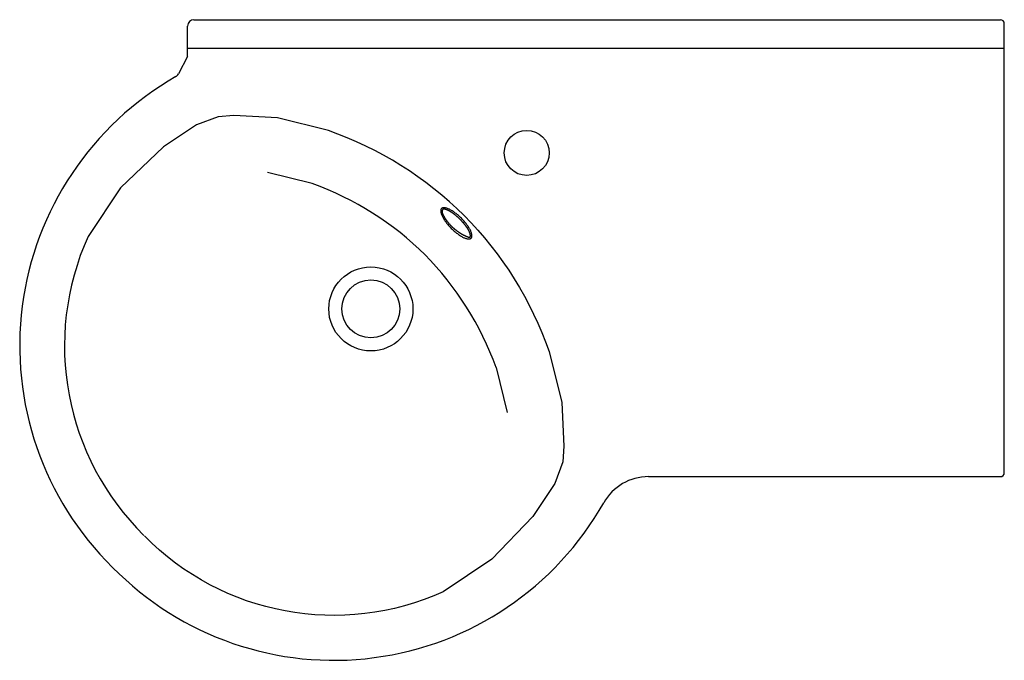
# Model space of a CAD drawing. Header units: millimetres. Extents: x -0.765 to 0, y -0.498 to 0.
import ezdxf

# ---------------------------------------------------------------- set-up
doc = ezdxf.new("R2010")
doc.units = ezdxf.units.MM
doc.layers.add('BLOCKS', color=3, linetype='Continuous')

msp = doc.modelspace()

# ---------------------------------------------------------------- linework, layer by layer
at = {"layer": 'BLOCKS'}
for p, q in [((-0.63, 0), (-0.003, 0)), ((-0.635, -0.02851), (-0.635, -0.005)), ((0, -0.352), (0, -0.003)), ((-0.635, -0.022), (0, -0.022)), ((-0.635, -0.02851), (-0.6421, -0.04216)), ((-0.53797, -0.12735), (-0.57291, -0.11859)), ((-0.39514, -0.27018), (-0.38638, -0.30512)), ((-0.27662, -0.355), (-0.003, -0.355))]:
    msp.add_line(p, q, dxfattribs=at)
for points in [[(-0.41994, -0.15215, 0.110704), (-0.52548, -0.0861), (-0.56516, -0.07615), (-0.59902, -0.07455), (-0.61128, -0.07535), (-0.62807, -0.08174), (-0.65366, -0.09879), (-0.68698, -0.1305), (-0.71225, -0.16836, 0.314833), (-0.66887, -0.40063)], [(-0.41994, -0.15215, -0.110704), (-0.35388, -0.25769), (-0.34393, -0.29737), (-0.34233, -0.33123), (-0.34313, -0.34349), (-0.34953, -0.36028), (-0.36658, -0.38588), (-0.39829, -0.4192), (-0.43615, -0.44447, -0.314833), (-0.66842, -0.40109)]]:
    msp.add_lwpolyline(points, format="xyb", dxfattribs=at)
for points in [[(-0.41449, -0.16972, 0), (-0.41431, -0.16951, 0), (-0.41417, -0.16928, 0), (-0.41404, -0.16902, 0), (-0.41395, -0.16874, 0), (-0.41389, -0.16843, 0), (-0.41386, -0.16809, 0), (-0.41385, -0.16773, 0), (-0.41388, -0.16735, 0), (-0.41393, -0.16695, 0), (-0.41401, -0.16652, 0), (-0.41412, -0.16608, 0), (-0.41426, -0.16561, 0), (-0.41443, -0.16513, 0), (-0.41463, -0.16463, 0), (-0.41485, -0.16412, 0), (-0.4151, -0.16359, 0), (-0.41538, -0.16305, 0), (-0.41568, -0.1625, 0), (-0.41601, -0.16193, 0), (-0.41636, -0.16136, 0), (-0.41674, -0.16078, 0), (-0.41713, -0.1602, 0), (-0.41755, -0.15961, 0), (-0.41799, -0.15901, 0), (-0.41845, -0.15842, 0), (-0.41893, -0.15782, 0), (-0.41942, -0.15722, 0), (-0.41993, -0.15663, 0), (-0.42045, -0.15604, 0), (-0.42099, -0.15546, 0), (-0.42154, -0.15488, 0), (-0.4221, -0.15431, 0), (-0.42267, -0.15375, 0), (-0.42324, -0.1532, 0), (-0.42383, -0.15267, 0), (-0.42442, -0.15214, 0), (-0.42501, -0.15163, 0), (-0.42561, -0.15114, 0), (-0.4262, -0.15066, 0), (-0.4268, -0.15021, 0), (-0.42739, -0.14977, 0), (-0.42798, -0.14935, 0), (-0.42857, -0.14895, 0), (-0.42915, -0.14858, 0), (-0.42972, -0.14823, 0), (-0.43028, -0.1479, 0), (-0.43084, -0.1476, 0), (-0.43138, -0.14732, 0), (-0.43191, -0.14707, 0), (-0.43242, -0.14684, 0), (-0.43292, -0.14665, 0), (-0.4334, -0.14648, 0), (-0.43386, -0.14634, 0), (-0.43431, -0.14623, 0), (-0.43473, -0.14614, 0), (-0.43514, -0.14609, 0), (-0.43552, -0.14607, 0), (-0.43588, -0.14607, 0), (-0.43621, -0.1461, 0), (-0.43652, -0.14617, 0), (-0.43681, -0.14626, 0), (-0.43707, -0.14638, 0), (-0.4373, -0.14653, 0), (-0.4375, -0.14671, 0), (-0.43768, -0.14691, 0), (-0.43783, -0.14714, 0), (-0.43795, -0.1474, 0), (-0.43804, -0.14769, 0), (-0.43811, -0.148, 0), (-0.43814, -0.14833, 0), (-0.43815, -0.14869, 0), (-0.43812, -0.14908, 0), (-0.43807, -0.14948, 0), (-0.43799, -0.1499, 0), (-0.43787, -0.15035, 0), (-0.43773, -0.15081, 0), (-0.43756, -0.1513, 0), (-0.43737, -0.15179, 0), (-0.43714, -0.15231, 0), (-0.43689, -0.15283, 0), (-0.43662, -0.15338, 0), (-0.43631, -0.15393, 0), (-0.43599, -0.15449, 0), (-0.43564, -0.15506, 0), (-0.43526, -0.15564, 0), (-0.43486, -0.15623, 0), (-0.43444, -0.15682, 0), (-0.43401, -0.15741, 0), (-0.43355, -0.15801, 0), (-0.43307, -0.15861, 0), (-0.43258, -0.1592, 0), (-0.43207, -0.1598, 0), (-0.43155, -0.16038, 0), (-0.43101, -0.16097, 0), (-0.43046, -0.16155, 0), (-0.4299, -0.16211, 0), (-0.42933, -0.16267, 0), (-0.42875, -0.16322, 0), (-0.42817, -0.16376, 0), (-0.42758, -0.16428, 0), (-0.42699, -0.16479, 0), (-0.42639, -0.16529, 0), (-0.4258, -0.16576, 0), (-0.4252, -0.16622, 0), (-0.42461, -0.16666, 0), (-0.42402, -0.16708, 0), (-0.42343, -0.16747, 0), (-0.42285, -0.16785, 0), (-0.42228, -0.1682, 0), (-0.42171, -0.16853, 0), (-0.42116, -0.16883, 0), (-0.42062, -0.16911, 0), (-0.42009, -0.16936, 0), (-0.41958, -0.16958, 0), (-0.41908, -0.16978, 0), (-0.4186, -0.16995, 0), (-0.41814, -0.17009, 0), (-0.41769, -0.1702, 0), (-0.41727, -0.17028, 0), (-0.41686, -0.17034, 0), (-0.41648, -0.17036, 0), (-0.41612, -0.17036, 0), (-0.41579, -0.17032, 0), (-0.41548, -0.17026, 0), (-0.41519, -0.17017, 0), (-0.41493, -0.17005, 0), (-0.4147, -0.1699, 0), (-0.41449, -0.16972, 0)], [(-0.41533, -0.16888, 0), (-0.4153, -0.16885, 0), (-0.41528, -0.16881, 0), (-0.41525, -0.16877, 0), (-0.41523, -0.16873, 0), (-0.4152, -0.16868, 0), (-0.41518, -0.16862, 0), (-0.41516, -0.16856, 0), (-0.41515, -0.1685, 0), (-0.41513, -0.16843, 0), (-0.41512, -0.16836, 0), (-0.4151, -0.16828, 0), (-0.41509, -0.16819, 0), (-0.41509, -0.1681, 0), (-0.41508, -0.16801, 0), (-0.41508, -0.16791, 0), (-0.41508, -0.16781, 0), (-0.41508, -0.16771, 0), (-0.41509, -0.1676, 0), (-0.4151, -0.16748, 0), (-0.41511, -0.16736, 0), (-0.41512, -0.16724, 0), (-0.41514, -0.16711, 0), (-0.41516, -0.16698, 0), (-0.41519, -0.16684, 0), (-0.41522, -0.1667, 0), (-0.41525, -0.16655, 0), (-0.41529, -0.1664, 0), (-0.41533, -0.16625, 0), (-0.41538, -0.16609, 0), (-0.41542, -0.16593, 0), (-0.41548, -0.16576, 0), (-0.41554, -0.16559, 0), (-0.4156, -0.16542, 0), (-0.41567, -0.16524, 0), (-0.41574, -0.16506, 0), (-0.41582, -0.16487, 0), (-0.4159, -0.16468, 0), (-0.41599, -0.16449, 0), (-0.41608, -0.16429, 0), (-0.41618, -0.16409, 0), (-0.41628, -0.16389, 0), (-0.41639, -0.16368, 0), (-0.4165, -0.16347, 0), (-0.41662, -0.16327, 0), (-0.41674, -0.16305, 0), (-0.41687, -0.16284, 0), (-0.417, -0.16263, 0), (-0.41713, -0.16241, 0), (-0.41727, -0.16219, 0), (-0.41741, -0.16197, 0), (-0.41755, -0.16175, 0), (-0.4177, -0.16153, 0), (-0.41786, -0.16131, 0), (-0.41801, -0.16109, 0), (-0.41818, -0.16086, 0), (-0.41834, -0.16063, 0), (-0.41851, -0.16041, 0), (-0.41868, -0.16018, 0), (-0.41885, -0.15995, 0), (-0.41903, -0.15972, 0), (-0.41921, -0.1595, 0), (-0.41939, -0.15927, 0), (-0.41957, -0.15904, 0), (-0.41976, -0.15881, 0), (-0.41995, -0.15858, 0), (-0.42015, -0.15835, 0), (-0.42034, -0.15812, 0), (-0.42054, -0.15789, 0), (-0.42074, -0.15766, 0), (-0.42094, -0.15743, 0), (-0.42115, -0.1572, 0), (-0.42135, -0.15697, 0), (-0.42156, -0.15674, 0), (-0.42177, -0.15652, 0), (-0.42199, -0.15629, 0), (-0.4222, -0.15606, 0), (-0.42242, -0.15584, 0), (-0.42263, -0.15562, 0), (-0.42285, -0.15539, 0), (-0.42307, -0.15517, 0), (-0.42329, -0.15495, 0), (-0.42352, -0.15473, 0), (-0.42374, -0.15452, 0), (-0.42396, -0.1543, 0), (-0.42419, -0.15409, 0), (-0.42442, -0.15388, 0), (-0.42464, -0.15367, 0), (-0.42487, -0.15346, 0), (-0.4251, -0.15325, 0), (-0.42533, -0.15305, 0), (-0.42556, -0.15285, 0), (-0.42579, -0.15265, 0), (-0.42602, -0.15245, 0), (-0.42625, -0.15226, 0), (-0.42647, -0.15206, 0), (-0.4267, -0.15187, 0), (-0.42693, -0.15169, 0), (-0.42716, -0.1515, 0), (-0.42739, -0.15132, 0), (-0.42762, -0.15114, 0), (-0.42785, -0.15097, 0), (-0.42808, -0.1508, 0), (-0.4283, -0.15063, 0), (-0.42853, -0.15046, 0), (-0.42876, -0.1503, 0), (-0.42898, -0.15014, 0), (-0.4292, -0.14999, 0), (-0.42943, -0.14984, 0), (-0.42965, -0.14969, 0), (-0.42987, -0.14955, 0), (-0.43009, -0.14941, 0), (-0.4303, -0.14927, 0), (-0.43052, -0.14914, 0), (-0.43073, -0.14901, 0), (-0.43094, -0.14889, 0), (-0.43115, -0.14877, 0), (-0.43136, -0.14866, 0), (-0.43157, -0.14855, 0), (-0.43178, -0.14844, 0), (-0.43198, -0.14834, 0), (-0.43217, -0.14825, 0), (-0.43237, -0.14816, 0), (-0.43256, -0.14807, 0), (-0.43274, -0.14799, 0), (-0.43292, -0.14791, 0), (-0.4331, -0.14784, 0), (-0.43327, -0.14777, 0), (-0.43345, -0.14771, 0), (-0.43361, -0.14765, 0), (-0.43377, -0.14759, 0), (-0.43393, -0.14754, 0), (-0.43408, -0.14749, 0), (-0.43424, -0.14745, 0), (-0.43438, -0.14741, 0), (-0.43453, -0.14738, 0), (-0.43466, -0.14735, 0), (-0.4348, -0.14732, 0), (-0.43493, -0.1473, 0), (-0.43506, -0.14728, 0), (-0.43518, -0.14727, 0), (-0.4353, -0.14726, 0), (-0.43542, -0.14725, 0), (-0.43553, -0.14725, 0), (-0.43564, -0.14725, 0), (-0.43574, -0.14726, 0), (-0.43584, -0.14727, 0), (-0.43594, -0.14728, 0), (-0.43603, -0.1473, 0), (-0.43612, -0.14732, 0), (-0.4362, -0.14734, 0), (-0.43628, -0.14737, 0), (-0.43636, -0.14741, 0), (-0.43644, -0.14744, 0), (-0.43651, -0.14748, 0), (-0.43657, -0.14753, 0), (-0.43664, -0.14757, 0), (-0.43669, -0.14762, 0), (-0.43675, -0.14768, 0), (-0.4368, -0.14774, 0), (-0.43685, -0.1478, 0), (-0.43689, -0.14786, 0), (-0.43693, -0.14793, 0), (-0.43697, -0.148, 0), (-0.437, -0.14808, 0), (-0.43703, -0.14816, 0), (-0.43705, -0.14824, 0), (-0.43707, -0.14832, 0), (-0.43709, -0.14841, 0), (-0.4371, -0.14851, 0), (-0.43711, -0.1486, 0), (-0.43712, -0.1487, 0), (-0.43712, -0.1488, 0), (-0.43712, -0.1489, 0), (-0.43711, -0.14901, 0), (-0.4371, -0.14912, 0), (-0.43709, -0.14924, 0), (-0.43708, -0.14935, 0), (-0.43706, -0.14947, 0), (-0.43703, -0.1496, 0), (-0.437, -0.14972, 0), (-0.43697, -0.14985, 0), (-0.43694, -0.14998, 0), (-0.4369, -0.15012, 0), (-0.43686, -0.15026, 0), (-0.43681, -0.1504, 0), (-0.43676, -0.15054, 0), (-0.43671, -0.15068, 0), (-0.43665, -0.15083, 0), (-0.43659, -0.15098, 0), (-0.43653, -0.15114, 0), (-0.43646, -0.1513, 0), (-0.43639, -0.15146, 0), (-0.43632, -0.15162, 0), (-0.43624, -0.15178, 0), (-0.43615, -0.15195, 0), (-0.43607, -0.15212, 0), (-0.43598, -0.15229, 0), (-0.43589, -0.15247, 0), (-0.43579, -0.15264, 0), (-0.43569, -0.15282, 0), (-0.43558, -0.153, 0), (-0.43548, -0.15319, 0), (-0.43537, -0.15337, 0), (-0.43525, -0.15356, 0), (-0.43513, -0.15376, 0), (-0.43501, -0.15395, 0), (-0.43489, -0.15414, 0), (-0.43476, -0.15434, 0), (-0.43462, -0.15454, 0), (-0.43449, -0.15475, 0), (-0.43435, -0.15495, 0), (-0.43421, -0.15516, 0), (-0.43406, -0.15536, 0), (-0.43391, -0.15558, 0), (-0.43375, -0.15579, 0), (-0.4336, -0.156, 0), (-0.43344, -0.15622, 0), (-0.43327, -0.15644, 0), (-0.4331, -0.15666, 0), (-0.43293, -0.15688, 0), (-0.43276, -0.15711, 0), (-0.43258, -0.15733, 0), (-0.43239, -0.15756, 0), (-0.43221, -0.15779, 0), (-0.43202, -0.15802, 0), (-0.43183, -0.15825, 0), (-0.43163, -0.15848, 0), (-0.43143, -0.15871, 0), (-0.43124, -0.15894, 0), (-0.43103, -0.15916, 0), (-0.43083, -0.15938, 0), (-0.43062, -0.1596, 0), (-0.43042, -0.15982, 0), (-0.43021, -0.16003, 0), (-0.42999, -0.16025, 0), (-0.42978, -0.16046, 0), (-0.42957, -0.16067, 0), (-0.42935, -0.16088, 0), (-0.42913, -0.16108, 0), (-0.42891, -0.16128, 0), (-0.42869, -0.16148, 0), (-0.42847, -0.16168, 0), (-0.42825, -0.16188, 0), (-0.42802, -0.16207, 0), (-0.4278, -0.16227, 0), (-0.42758, -0.16245, 0), (-0.42735, -0.16264, 0), (-0.42712, -0.16283, 0), (-0.4269, -0.16301, 0), (-0.42667, -0.16319, 0), (-0.42644, -0.16337, 0), (-0.42621, -0.16354, 0), (-0.42599, -0.16371, 0), (-0.42576, -0.16388, 0), (-0.42553, -0.16405, 0), (-0.4253, -0.16422, 0), (-0.42508, -0.16438, 0), (-0.42485, -0.16454, 0), (-0.42462, -0.1647, 0), (-0.4244, -0.16485, 0), (-0.42417, -0.16501, 0), (-0.42395, -0.16516, 0), (-0.42372, -0.16531, 0), (-0.4235, -0.16545, 0), (-0.42328, -0.16559, 0), (-0.42306, -0.16573, 0), (-0.42284, -0.16587, 0), (-0.42262, -0.16601, 0), (-0.4224, -0.16614, 0), (-0.42219, -0.16626, 0), (-0.42197, -0.16639, 0), (-0.42176, -0.16652, 0), (-0.42155, -0.16664, 0), (-0.42134, -0.16675, 0), (-0.42113, -0.16687, 0), (-0.42093, -0.16698, 0), (-0.42073, -0.16709, 0), (-0.42053, -0.1672, 0), (-0.42033, -0.1673, 0), (-0.42013, -0.1674, 0), (-0.41994, -0.1675, 0), (-0.41975, -0.1676, 0), (-0.41956, -0.16769, 0), (-0.41937, -0.16778, 0), (-0.41919, -0.16786, 0), (-0.41901, -0.16795, 0), (-0.41883, -0.16803, 0), (-0.41866, -0.1681, 0), (-0.41849, -0.16818, 0), (-0.41832, -0.16825, 0), (-0.41816, -0.16832, 0), (-0.418, -0.16838, 0), (-0.41784, -0.16844, 0), (-0.41769, -0.1685, 0), (-0.41754, -0.16855, 0), (-0.4174, -0.16861, 0), (-0.41725, -0.16866, 0), (-0.41712, -0.1687, 0), (-0.41698, -0.16874, 0), (-0.41686, -0.16878, 0), (-0.41673, -0.16882, 0), (-0.41661, -0.16885, 0), (-0.4165, -0.16888, 0), (-0.41638, -0.16891, 0), (-0.41628, -0.16893, 0), (-0.41618, -0.16895, 0), (-0.41608, -0.16896, 0), (-0.41599, -0.16898, 0), (-0.4159, -0.16899, 0), (-0.41582, -0.16899, 0), (-0.41574, -0.16899, 0), (-0.41567, -0.16899, 0), (-0.41561, -0.16899, 0), (-0.41555, -0.16898, 0), (-0.41549, -0.16896, 0), (-0.41544, -0.16895, 0), (-0.4154, -0.16893, 0), (-0.41536, -0.16891, 0), (-0.41533, -0.16888, 0)]]:
    msp.add_polyline3d(points, dxfattribs=at)
for centre, radius in [((-0.37129, -0.1035), 0.0175), ((-0.49247, -0.22468), 0.03268), ((-0.49247, -0.22468), 0.0225)]:
    msp.add_circle(centre, radius, dxfattribs=at)
for centre, radius, start, end in [((-0.63, -0.005), 0.005, 90, 180), ((-0.003, -0.003), 0.003, 0, 90), ((-0.52441, -0.25347), 0.24106, 119.75904, 225.52999), ((-0.64654, -0.03985), 0.005, 299.75904, 332.51517), ((-0.62004, -0.35454), 0.24156, 45.32476, 70.13737), ((-0.62233, -0.35226), 0.24156, 19.86263, 44.67524), ((-0.003, -0.352), 0.003, 270, 0), ((-0.27662, -0.395), 0.04, 90, 150.50504), ((-0.52125, -0.25662), 0.24106, 224.47001, 330.50504)]:
    msp.add_arc(centre, radius, start, end, dxfattribs=at)

doc.saveas('drawing.dxf')
